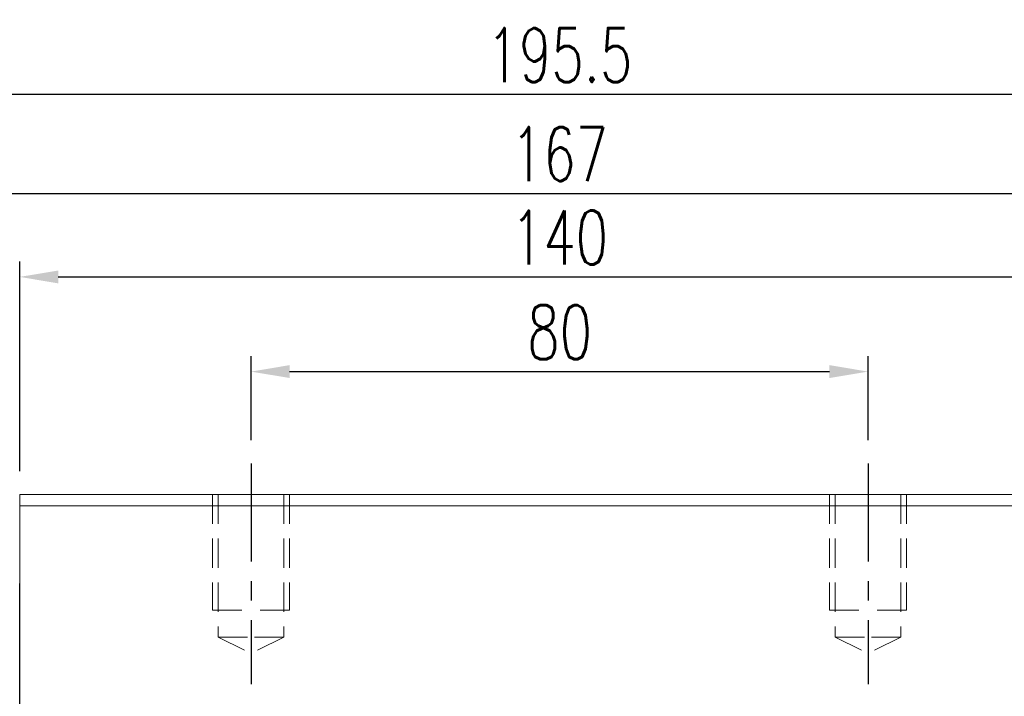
# Model space of a CAD drawing. Header units: millimetres. Extents: x 560 to 1081, y 167 to 345.
# Tile 51 of 52: x 872 to 1000, y 236 to 324. Entities that reach past the tile are written whole.
import ezdxf

# ---------------------------------------------------------------- set-up
doc = ezdxf.new("R2010")
doc.units = ezdxf.units.MM
doc.header["$PDSIZE"] = -1
for name, pattern in [('CENTER', [10.16, 6.35, -1.27, 1.27, -1.27]), ('DASHED', [0.75, 0.5, -0.25]), ('HIDDEN', [1.905, 1.27, -0.635])]:
    doc.linetypes.add(name, pattern=pattern)
for name, color, linetype in [('2', 7, 'Continuous'), ('CL', 1, 'CENTER'), ('DIM', 4, 'Continuous'), ('HID', 2, 'DASHED'), ('OUT', 3, 'Continuous')]:
    doc.layers.add(name, color=color, linetype=linetype)
doc.styles.add('DIM-7', font='SIMPLEX.shx', dxfattribs={"width": 0.7, "bigfont": 'chineset.shx'})
doc.dimstyles.new('CNS', dxfattribs={"dimtxt": 3.5, "dimasz": 2.5, "dimexe": 1, "dimexo": 1.5, "dimgap": 0.09, "dimtad": 0, "dimdsep": 46, "dimtxsty": 'DIM-7', "dimcen": 0.09, "dimclrd": 1, "dimclre": 1, "dimclrt": 4, "dimadec": 0, "dimazin": 0, "dimtfac": 1, "dimtix": 1, "dimtmove": 2, "dimatfit": 3, "dimfxl": 1, "dimtvp": 0.971429, "dimtolj": 1, "dimarcsym": 0})

# ---------------------------------------------------------------- blocks, each defined once
blk = doc.blocks.new('*D8')
at = {"color": 7, "lineweight": -2}
for p, q in [((902.05, 269.19), (902.05, 280.1)), ((982.05, 269.19), (982.05, 280.1)), ((907.05, 278.1), (977.05, 278.1))]:
    blk.add_line(p, q, dxfattribs=at)
at = {"color": 7}
for points in [[(907.05, 278.94), (907.05, 277.27), (902.05, 278.1)], [(977.05, 278.94), (977.05, 277.27), (982.05, 278.1)]]:
    blk.add_solid(points, dxfattribs=at)
at = {"layer": 'DEFPOINTS', "color": 0}
for p in [(982.05, 278.1), (902.05, 266.19), (982.05, 266.19)]:
    blk.add_point(p, dxfattribs=at)
at = {"color": 7, "insert": (942.05, 283.2), "char_height": 7, "attachment_point": 5, "style": 'DIM-7'}
blk.add_mtext('\\A1;80', dxfattribs=at)
blk = doc.blocks.new('*D9')
at = {"color": 7, "lineweight": -2}
for p, q in [((872.05, 265.19), (872.05, 292.38)), ((1012.05, 265.19), (1012.05, 292.38)), ((877.05, 290.38), (1007.05, 290.38))]:
    blk.add_line(p, q, dxfattribs=at)
at = {"color": 7}
for points in [[(877.05, 291.21), (877.05, 289.54), (872.05, 290.38)], [(1007.05, 291.21), (1007.05, 289.54), (1012.05, 290.38)]]:
    blk.add_solid(points, dxfattribs=at)
at = {"layer": 'DEFPOINTS', "color": 0}
for p in [(1012.05, 290.38), (872.05, 262.19), (1012.05, 262.19)]:
    blk.add_point(p, dxfattribs=at)
at = {"color": 7, "insert": (942.05, 295.48), "char_height": 7, "attachment_point": 5, "style": 'DIM-7'}
blk.add_mtext('\\A1;140', dxfattribs=at)
blk = doc.blocks.new('*D10')
at = {"color": 7, "lineweight": -2}
for p, q in [((844.3, 253.34), (844.3, 316.04)), ((1039.8, 253.34), (1039.8, 316.04)), ((1034.8, 314.04), (849.3, 314.04))]:
    blk.add_line(p, q, dxfattribs=at)
at = {"color": 7}
for points in [[(849.3, 314.87), (849.3, 313.2), (844.3, 314.04)], [(1034.8, 314.87), (1034.8, 313.2), (1039.8, 314.04)]]:
    blk.add_solid(points, dxfattribs=at)
at = {"layer": 'DEFPOINTS', "color": 0}
for p in [(844.3, 314.04), (844.3, 250.34), (1039.8, 250.34)]:
    blk.add_point(p, dxfattribs=at)
at = {"color": 7, "insert": (942.05, 319.14), "char_height": 7, "attachment_point": 5, "style": 'DIM-7'}
blk.add_mtext('\\A1;195.5', dxfattribs=at)
blk = doc.blocks.new('*D22')
at = {"layer": 'DEFPOINTS', "color": 0}
for p in [(1025.55, 301.21), (858.55, 250.69), (1025.55, 250.69)]:
    blk.add_point(p, dxfattribs=at)
at = {"layer": 'DIM', "color": 7, "lineweight": -2}
for p, q in [((858.55, 253.69), (858.55, 303.21)), ((1025.55, 253.69), (1025.55, 303.21)), ((863.55, 301.21), (1020.55, 301.21))]:
    blk.add_line(p, q, dxfattribs=at)
at = {"layer": 'DIM', "color": 7}
for points in [[(863.55, 302.05), (863.55, 300.38), (858.55, 301.21)], [(1020.55, 302.05), (1020.55, 300.38), (1025.55, 301.21)]]:
    blk.add_solid(points, dxfattribs=at)
at = {"layer": 'DIM', "color": 7, "insert": (942.05, 306.31), "char_height": 7, "attachment_point": 5, "style": 'DIM-7'}
blk.add_mtext('\\A1;167', dxfattribs=at)
blk = doc.blocks.new('*D23')
at = {"layer": 'DEFPOINTS', "color": 0}
for p in [(816.25, 262.19), (872.05, 262.19), (831.8, 241.69)]:
    blk.add_point(p, dxfattribs=at)
at = {"layer": 'DIM', "color": 7, "lineweight": -2}
for p, q in [((869.05, 262.19), (814.25, 262.19)), ((816.25, 246.69), (816.25, 257.19)), ((828.8, 241.69), (814.25, 241.69))]:
    blk.add_line(p, q, dxfattribs=at)
at = {"layer": 'DIM', "color": 7}
for points in [[(815.42, 257.19), (817.08, 257.19), (816.25, 262.19)], [(815.42, 246.69), (817.08, 246.69), (816.25, 241.69)]]:
    blk.add_solid(points, dxfattribs=at)
at = {"layer": 'DIM', "color": 7, "insert": (811.15, 251.94), "char_height": 7, "attachment_point": 5, "rotation": 90, "style": 'DIM-7'}
blk.add_mtext('\\A1;20.5', dxfattribs=at)

msp = doc.modelspace()

# ---------------------------------------------------------------- linework, layer by layer
at = {"layer": '2', "color": 0, "linetype": 'Continuous'}
msp.add_line((872.048, 201.486), (872.048, 250.636), dxfattribs=at)
at = {"layer": 'CL', "color": 0, "ltscale": 2}
for p, q in [((902.048, 266.186), (902.048, 237.561)), ((982.048, 266.186), (982.048, 237.561))]:
    msp.add_line(p, q, dxfattribs=at)
at = {"layer": 'HID', "color": 0, "linetype": 'HIDDEN', "lineweight": 0, "ltscale": 3}
for p, q in [((897.798, 243.686), (902.048, 241.561)), ((906.298, 243.686), (902.048, 241.561)), ((977.798, 243.686), (982.048, 241.561)), ((986.298, 243.686), (982.048, 241.561))]:
    msp.add_line(p, q, dxfattribs=at)
for points in [[(897.048, 262.186), (897.048, 247.186), (902.048, 247.186)], [(897.798, 262.186), (897.798, 243.686), (902.048, 243.686)], [(906.298, 262.186), (906.298, 243.686), (902.048, 243.686)], [(907.048, 262.186), (907.048, 247.186), (902.048, 247.186)], [(977.048, 262.186), (977.048, 247.186), (982.048, 247.186)], [(977.798, 262.186), (977.798, 243.686), (982.048, 243.686)], [(986.298, 262.186), (986.298, 243.686), (982.048, 243.686)], [(987.048, 262.186), (987.048, 247.186), (982.048, 247.186)]]:
    msp.add_lwpolyline(points, dxfattribs=at)
at = {"layer": 'OUT', "color": 0, "linetype": 'Continuous', "lineweight": 15}
for p, q in [((1012.048, 262.186), (872.048, 262.186)), ((872.048, 260.686), (872.048, 262.186)), ((1012.048, 260.686), (872.048, 260.686)), ((872.048, 204.336), (872.048, 260.686))]:
    msp.add_line(p, q, dxfattribs=at)

# ---------------------------------------------------------------- dimensions: what is measured, and where the dimension line sits
at = {"color": 0}
for base, p1, p2, picture, middle in [((844.298, 314.038), (1039.798, 250.336), (844.298, 250.336), '*D10', (942.048, 319.138)), ((1012.048, 290.376), (872.048, 262.186), (1012.048, 262.186), '*D9', (942.048, 295.476)), ((982.048, 278.103), (902.048, 266.186), (982.048, 266.186), '*D8', (942.048, 283.203))]:
    dim = msp.add_linear_dim(base=base, p1=p1, p2=p2, dimstyle='CNS', override={"dimscale": 2, "dimgap": 0.8, "dimtad": 1, "dimclrd": 7, "dimclre": 7, "dimclrt": 7, "dimadec": 2, "dimazin": 2, "dimtmove": 1}, dxfattribs=at)
    dim.commit()
    dim.dimension.update_dxf_attribs({"geometry": picture, "text_midpoint": middle})
at = {"layer": 'DIM', "color": 0}
dim = msp.add_linear_dim(base=(1025.548, 301.212), p1=(858.548, 250.686), p2=(1025.548, 250.686), dimstyle='CNS', override={"dimscale": 2, "dimgap": 0.8, "dimtad": 1, "dimclrd": 7, "dimclre": 7, "dimclrt": 7, "dimtmove": 1}, dxfattribs=at)
dim.commit()
dim.dimension.update_dxf_attribs({"geometry": '*D22', "text_midpoint": (942.048, 306.312)})
dim = msp.add_linear_dim(base=(816.249, 262.186), p1=(831.798, 241.686), p2=(872.048, 262.186), angle=90, dimstyle='CNS', override={"dimscale": 2, "dimgap": 0.8, "dimtad": 1, "dimclrd": 7, "dimclre": 7, "dimclrt": 7, "dimtmove": 1}, dxfattribs=at)
dim.commit()
dim.dimension.update_dxf_attribs({"geometry": '*D23', "text_midpoint": (811.149, 251.936)})

doc.saveas('drawing.dxf')
